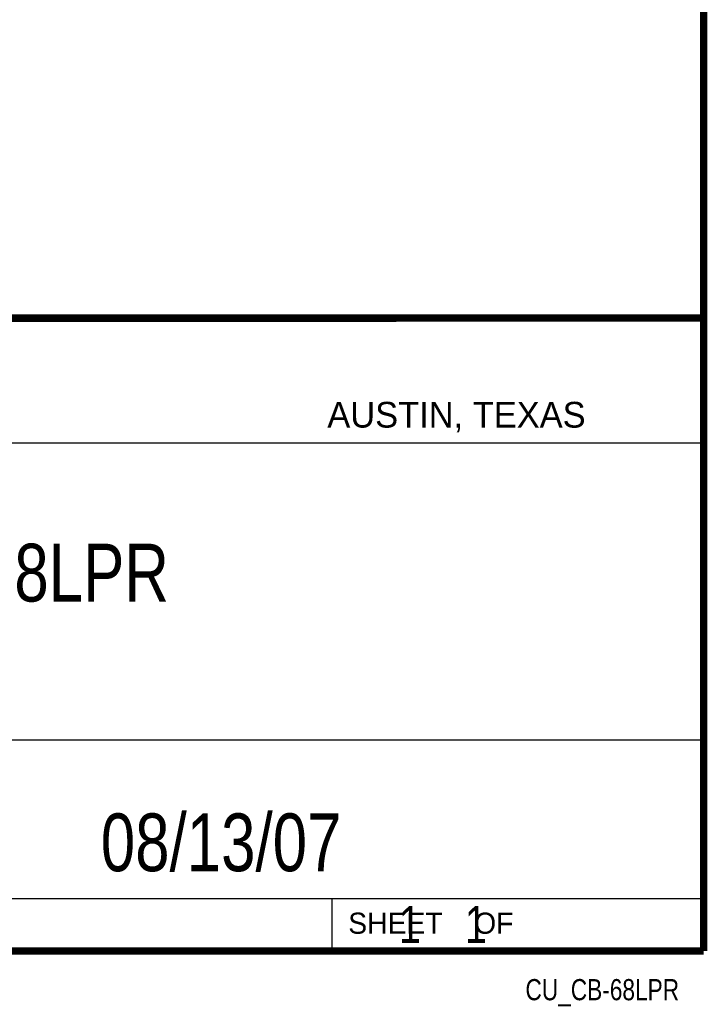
# Model space of a CAD drawing. Header units: inches. Extents: x 0.2 to 16.8, y 0.1 to 10.8.
# Tile 9 of 9: x 14.9 to 16.8, y 0.1 to 2.8. Entities that reach past the tile are written whole.
import ezdxf
from ezdxf.enums import TextEntityAlignment as Align

# ---------------------------------------------------------------- set-up
doc = ezdxf.new("R2010")
doc.units = ezdxf.units.IN
doc.header["$LTSCALE"] = 0.935
doc.header["$MEASUREMENT"] = 0
doc.layers.get('0').update_dxf_attribs({"linetype": 'CONTINUOUS'})
doc.styles.get("Standard").update_dxf_attribs({"font": 'txt', "width": 0.8})

msp = doc.modelspace()

# ---------------------------------------------------------------- linework, layer by layer
at = {"color": 2, "linetype": 'CONTINUOUS'}
for p, q in [((13.0652, 1.9695), (16.745, 1.9695)), ((16.745, 1.9695), (16.745, 0.2605)), ((13.0653, 1.6329), (16.75, 1.6329)), ((13.0652, 0.8295), (16.745, 0.8295)), ((13.0652, 0.4005), (16.745, 0.4005)), ((15.745, 0.4005), (15.745, 0.2605)), ((13.0652, 0.2605), (16.745, 0.2605)), ((15.7462, 0.2607), (16.7462, 0.2607)), ((15.7462, 0.2607), (15.7462, 0.2602)), ((15.7462, 0.2602), (16.7462, 0.2602)), ((16.7462, 0.2607), (16.7462, 0.2602))]:
    msp.add_line(p, q, dxfattribs=at)
at = {"color": 7, "linetype": 'CONTINUOUS', "const_width": 0.02}
for points in [[(16.75, 0.2586), (16.75, 10.7586)], [(11.4718, 1.9702), (16.75, 1.9707)], [(0.25, 0.2586), (16.75, 0.2586)]]:
    msp.add_lwpolyline(points, dxfattribs=at)

# ---------------------------------------------------------------- texts
at = {"color": 2, "linetype": 'CONTINUOUS'}
for s, height, p in [('AUSTIN, TEXAS', 0.069617, (15.7327, 1.6745)), ('SHEET    OF', 0.057262, (15.7892, 0.3052))]:
    msp.add_text(s, height=height, dxfattribs=at).set_placement(p)
at = {"color": 2, "linetype": 'CONTINUOUS', "width": 0.8}
msp.add_text('CU_CB-68LPR', height=0.057262, dxfattribs=at).set_placement((16.6837, 0.1254), align=Align.RIGHT)
at = {"color": 7, "linetype": 'CONTINUOUS'}
for s, insert, char_height, width, attachment_point in [('CB-68LPR\\P ', (14.9051, 1.3603), 0.15625, 1, 2), ('08/13/07 ', (15.4455, 0.6307), 0.15625, 1.125, 2), ('    1    1', (15.8075, 0.3805), 0.1, 0.8, 1)]:
    msp.add_mtext(s, dxfattribs=dict(at, insert=insert, char_height=char_height, width=width, attachment_point=attachment_point))

doc.saveas('drawing.dxf')
